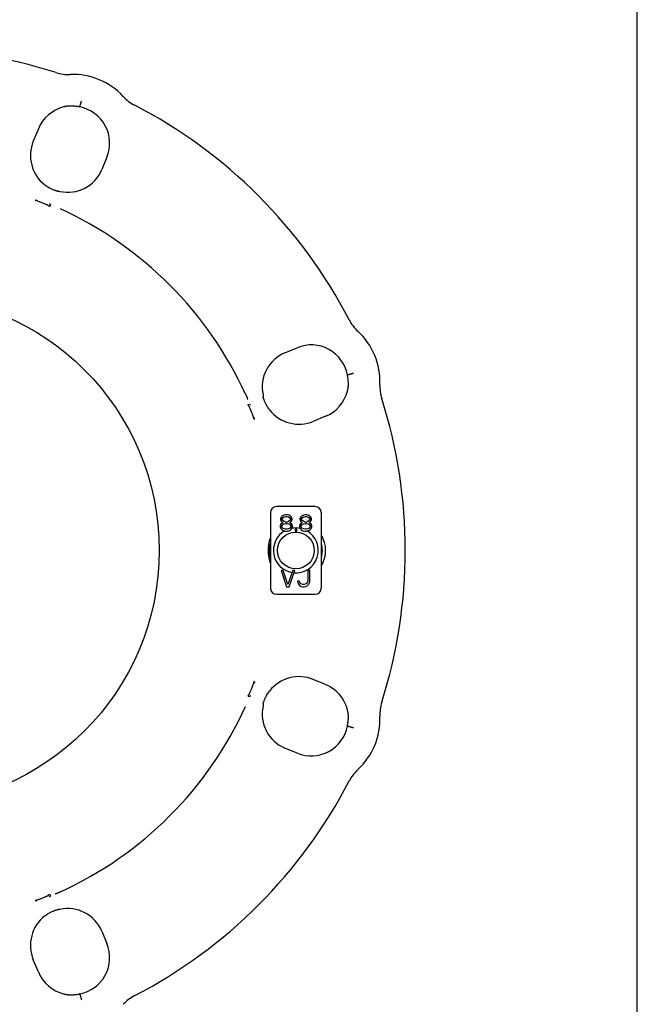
# Model space of a CAD drawing. Header units: inches. Extents: x 0 to 22, y 0 to 17.
# Tile 9 of 9: x 18.4 to 22, y 3.8 to 9.5. Entities that reach past the tile are written whole.
import ezdxf

# ---------------------------------------------------------------- set-up
doc = ezdxf.new("R2010")
doc.units = ezdxf.units.IN
doc.header["$LTSCALE"] = 1.21
doc.header["$MEASUREMENT"] = 0
doc.layers.get('0').update_dxf_attribs({"linetype": 'CONTINUOUS'})

msp = doc.modelspace()

# ---------------------------------------------------------------- linework, layer by layer
at = {"color": 7, "linetype": 'CONTINUOUS'}
for p, q in [((22, 0), (22, 17)), ((18.6765, 8.9592), (18.6771, 8.9593)), ((18.6765, 8.9592), (18.6765, 8.9592)), ((18.7694, 8.9592), (18.769, 8.9593)), ((18.5307, 8.8324), (18.5013, 8.7615)), ((18.9277, 8.6679), (18.8983, 8.597)), ((18.641, 8.4717), (18.6395, 8.4721)), ((18.6441, 8.471), (18.6434, 8.4712)), ((18.5858, 8.3905), (18.5858, 8.3906)), ((18.6016, 8.3938), (18.5984, 8.386)), ((19.9589, 7.5365), (20.0298, 7.5658)), ((20.3211, 7.4075), (20.3212, 7.4071)), ((20.3212, 7.3152), (20.321, 7.3146)), ((20.321, 7.3146), (20.321, 7.3146)), ((19.7479, 7.2365), (19.7557, 7.2397)), ((19.8338, 7.2785), (19.8334, 7.28)), ((19.7524, 7.224), (19.7524, 7.2239)), ((20.1943, 7.1688), (20.1233, 7.1394)), ((19.8745, 6.6111), (19.8745, 6.174)), ((20.1343, 6.6465), (19.9099, 6.6465)), ((20.1698, 6.174), (20.1698, 6.6111)), ((19.9375, 6.5852), (19.9336, 6.5751)), ((19.9336, 6.5751), (19.9336, 6.5691)), ((19.9336, 6.5691), (19.9375, 6.561)), ((19.9435, 6.5912), (19.9375, 6.5852)), ((19.9375, 6.561), (19.9435, 6.555)), ((19.9533, 6.5972), (19.9435, 6.5912)), ((19.9435, 6.5751), (19.9474, 6.5811)), ((19.9435, 6.5711), (19.9435, 6.5751)), ((19.9474, 6.5651), (19.9435, 6.5711)), ((19.9435, 6.555), (19.9474, 6.553)), ((19.9474, 6.5811), (19.9553, 6.5872)), ((19.9553, 6.559), (19.9474, 6.5651)), ((19.9631, 6.5992), (19.9533, 6.5972)), ((19.9553, 6.5872), (19.9631, 6.5892)), ((19.9631, 6.557), (19.9553, 6.559)), ((19.971, 6.5992), (19.9631, 6.5992)), ((19.9631, 6.5892), (19.971, 6.5892)), ((19.971, 6.557), (19.9631, 6.557)), ((19.9809, 6.5972), (19.971, 6.5992)), ((19.971, 6.5892), (19.9789, 6.5872)), ((19.9789, 6.559), (19.971, 6.557)), ((19.9789, 6.5872), (19.9868, 6.5811)), ((19.9868, 6.5651), (19.9789, 6.559)), ((19.9907, 6.5912), (19.9809, 6.5972)), ((19.9868, 6.5811), (19.9907, 6.5751)), ((19.9907, 6.5711), (19.9868, 6.5651)), ((19.9868, 6.553), (19.9907, 6.555)), ((19.9966, 6.5852), (19.9907, 6.5912)), ((19.9907, 6.5751), (19.9907, 6.5711)), ((19.9907, 6.555), (19.9966, 6.561)), ((20.0005, 6.5751), (19.9966, 6.5852)), ((19.9966, 6.561), (20.0005, 6.5691)), ((20.0005, 6.5691), (20.0005, 6.5751)), ((20.0498, 6.5852), (20.0458, 6.5751)), ((20.0458, 6.5751), (20.0458, 6.5691)), ((20.0458, 6.5691), (20.0498, 6.561)), ((20.0557, 6.5912), (20.0498, 6.5852)), ((20.0498, 6.561), (20.0557, 6.555)), ((20.0655, 6.5972), (20.0557, 6.5912)), ((20.0557, 6.5751), (20.0596, 6.5811)), ((20.0557, 6.5711), (20.0557, 6.5751)), ((20.0596, 6.5651), (20.0557, 6.5711)), ((20.0557, 6.555), (20.0596, 6.553)), ((20.0596, 6.5811), (20.0675, 6.5872)), ((20.0675, 6.559), (20.0596, 6.5651)), ((20.0753, 6.5992), (20.0655, 6.5972)), ((20.0675, 6.5872), (20.0753, 6.5892)), ((20.0753, 6.557), (20.0675, 6.559)), ((20.0832, 6.5992), (20.0753, 6.5992)), ((20.0753, 6.5892), (20.0832, 6.5892)), ((20.0832, 6.557), (20.0753, 6.557)), ((20.0931, 6.5972), (20.0832, 6.5992)), ((20.0832, 6.5892), (20.0911, 6.5872)), ((20.0911, 6.559), (20.0832, 6.557)), ((20.0911, 6.5872), (20.099, 6.5811)), ((20.099, 6.5651), (20.0911, 6.559)), ((20.1029, 6.5912), (20.0931, 6.5972)), ((20.099, 6.5811), (20.1029, 6.5751)), ((20.1029, 6.5711), (20.099, 6.5651)), ((20.099, 6.553), (20.1029, 6.555)), ((20.1088, 6.5852), (20.1029, 6.5912)), ((20.1029, 6.5751), (20.1029, 6.5711)), ((20.1029, 6.555), (20.1088, 6.561)), ((20.1127, 6.5751), (20.1088, 6.5852)), ((20.1088, 6.561), (20.1127, 6.5691)), ((20.1127, 6.5691), (20.1127, 6.5751)), ((19.9356, 6.545), (19.9316, 6.5349)), ((19.9316, 6.5349), (19.9316, 6.5289)), ((19.9316, 6.5289), (19.9356, 6.5188)), ((19.9435, 6.551), (19.9356, 6.545)), ((19.9356, 6.5188), (19.9415, 6.5128)), ((19.9415, 6.5349), (19.9474, 6.543)), ((19.9415, 6.5289), (19.9415, 6.5349)), ((19.9474, 6.5208), (19.9415, 6.5289)), ((19.9415, 6.5128), (19.9513, 6.5068)), ((19.9474, 6.553), (19.9435, 6.551)), ((19.9474, 6.543), (19.9553, 6.547)), ((19.9553, 6.5168), (19.9474, 6.5208)), ((19.9513, 6.5068), (19.9612, 6.5048)), ((19.9553, 6.547), (19.9631, 6.549)), ((19.9631, 6.5148), (19.9553, 6.5168)), ((19.9612, 6.5048), (19.973, 6.5048)), ((19.9631, 6.549), (19.971, 6.549)), ((19.971, 6.5148), (19.9631, 6.5148)), ((19.971, 6.549), (19.9789, 6.547)), ((19.9789, 6.5168), (19.971, 6.5148)), ((19.973, 6.5048), (19.9828, 6.5068)), ((19.9789, 6.547), (19.9868, 6.543)), ((19.9868, 6.5208), (19.9789, 6.5168)), ((19.9828, 6.5068), (19.9927, 6.5128)), ((19.9907, 6.551), (19.9868, 6.553)), ((19.9868, 6.543), (19.9927, 6.5349)), ((19.9927, 6.5289), (19.9868, 6.5208)), ((19.9986, 6.545), (19.9907, 6.551)), ((19.9927, 6.5349), (19.9927, 6.5289)), ((19.9927, 6.5128), (19.9986, 6.5188)), ((20.0025, 6.5349), (19.9986, 6.545)), ((19.9986, 6.5188), (20.0025, 6.5289)), ((20.0025, 6.5289), (20.0025, 6.5349)), ((20.0281, 6.5148), (20.0183, 6.5148)), ((20.0183, 6.5148), (20.0183, 6.5048)), ((20.0183, 6.5048), (20.0281, 6.5048)), ((20.0281, 6.5048), (20.0281, 6.5148)), ((20.0478, 6.545), (20.0438, 6.5349)), ((20.0438, 6.5349), (20.0438, 6.5289)), ((20.0438, 6.5289), (20.0478, 6.5188)), ((20.0557, 6.551), (20.0478, 6.545)), ((20.0478, 6.5188), (20.0537, 6.5128)), ((20.0537, 6.5349), (20.0596, 6.543)), ((20.0537, 6.5289), (20.0537, 6.5349)), ((20.0596, 6.5208), (20.0537, 6.5289)), ((20.0537, 6.5128), (20.0635, 6.5068)), ((20.0596, 6.553), (20.0557, 6.551)), ((20.0596, 6.543), (20.0675, 6.547)), ((20.0675, 6.5168), (20.0596, 6.5208)), ((20.0635, 6.5068), (20.0734, 6.5048)), ((20.0675, 6.547), (20.0753, 6.549)), ((20.0753, 6.5148), (20.0675, 6.5168)), ((20.0734, 6.5048), (20.0852, 6.5048)), ((20.0753, 6.549), (20.0832, 6.549)), ((20.0832, 6.5148), (20.0753, 6.5148)), ((20.0832, 6.549), (20.0911, 6.547)), ((20.0911, 6.5168), (20.0832, 6.5148)), ((20.0852, 6.5048), (20.095, 6.5068)), ((20.0911, 6.547), (20.099, 6.543)), ((20.099, 6.5208), (20.0911, 6.5168)), ((20.095, 6.5068), (20.1049, 6.5128)), ((20.1029, 6.551), (20.099, 6.553)), ((20.099, 6.543), (20.1049, 6.5349)), ((20.1049, 6.5289), (20.099, 6.5208)), ((20.1108, 6.545), (20.1029, 6.551)), ((20.1049, 6.5349), (20.1049, 6.5289)), ((20.1049, 6.5128), (20.1108, 6.5188)), ((20.1147, 6.5349), (20.1108, 6.545)), ((20.1108, 6.5188), (20.1147, 6.5289)), ((20.1147, 6.5289), (20.1147, 6.5349)), ((19.9489, 6.2768), (19.937, 6.2768)), ((19.937, 6.2768), (19.9685, 6.1823)), ((19.9764, 6.1944), (19.9489, 6.2768)), ((20.004, 6.2768), (19.9764, 6.1944)), ((19.9843, 6.1823), (20.0158, 6.2768)), ((20.0158, 6.2768), (20.004, 6.2768)), ((20.1024, 6.2768), (20.0906, 6.2768)), ((20.0906, 6.2768), (20.0906, 6.2145)), ((20.1024, 6.2145), (20.1024, 6.2768)), ((20.0433, 6.2145), (20.0315, 6.2145)), ((20.0315, 6.2145), (20.0335, 6.2044)), ((20.0453, 6.2064), (20.0433, 6.2145)), ((20.0906, 6.2145), (20.0886, 6.2064)), ((20.1004, 6.2044), (20.1024, 6.2145)), ((19.9685, 6.1823), (19.9843, 6.1823)), ((20.0335, 6.2044), (20.0374, 6.1964)), ((20.0374, 6.1964), (20.0453, 6.1883)), ((20.0492, 6.2004), (20.0453, 6.2064)), ((20.0453, 6.1883), (20.0532, 6.1843)), ((20.0552, 6.1964), (20.0492, 6.2004)), ((20.0532, 6.1843), (20.063, 6.1823)), ((20.063, 6.1944), (20.0552, 6.1964)), ((20.0709, 6.1944), (20.063, 6.1944)), ((20.063, 6.1823), (20.0709, 6.1823)), ((20.0788, 6.1964), (20.0709, 6.1944)), ((20.0709, 6.1823), (20.0807, 6.1843)), ((20.0847, 6.2004), (20.0788, 6.1964)), ((20.0807, 6.1843), (20.0886, 6.1883)), ((20.0886, 6.2064), (20.0847, 6.2004)), ((20.0886, 6.1883), (20.0965, 6.1964)), ((20.0965, 6.1964), (20.1004, 6.2044)), ((19.9099, 6.1386), (20.1343, 6.1386)), ((20.1943, 5.6163), (20.1233, 5.6457)), ((19.7557, 5.5454), (19.7479, 5.5486)), ((19.7524, 5.5611), (19.7524, 5.5612)), ((19.8329, 5.5029), (19.833, 5.5035)), ((19.8336, 5.506), (19.834, 5.5075)), ((20.321, 5.4705), (20.321, 5.4705)), ((20.321, 5.4705), (20.3212, 5.4699)), ((20.3211, 5.3776), (20.3212, 5.378)), ((20.0298, 5.2193), (19.9589, 5.2486)), ((18.5858, 4.3946), (18.5858, 4.3945)), ((18.5984, 4.3991), (18.6016, 4.3913)), ((18.6403, 4.3132), (18.6419, 4.3136)), ((18.8983, 4.1881), (18.9277, 4.1172)), ((18.5307, 3.9527), (18.5013, 4.0236)), ((18.6771, 3.8258), (18.6765, 3.8259)), ((18.6765, 3.8259), (18.6765, 3.8259)), ((18.7694, 3.8259), (18.769, 3.8258))]:
    msp.add_line(p, q, dxfattribs=at)
for points in [[(18.6395, 8.4721), (18.6378, 8.4726), (18.6359, 8.4731), (18.6338, 8.4737), (18.6315, 8.4744), (18.629, 8.4752), (18.6262, 8.4761), (18.6232, 8.4772), (18.62, 8.4784), (18.6164, 8.4798), (18.6127, 8.4814), (18.6087, 8.4832), (18.6044, 8.4852), (18.5999, 8.4875), (18.5952, 8.49), (18.5903, 8.4928), (18.5853, 8.4959), (18.5801, 8.4992), (18.5749, 8.5028), (18.5697, 8.5067), (18.5681, 8.5079)], [(18.6449, 8.4711), (18.6434, 8.471), (18.6418, 8.4708), (18.6403, 8.4707)], [(18.6434, 8.4712), (18.6423, 8.4714), (18.641, 8.4717)], [(18.6449, 8.4711), (18.6489, 8.4712), (18.6555, 8.4704)], [(19.8323, 7.2936), (19.8331, 7.2867), (19.833, 7.283)], [(19.8326, 7.2784), (19.8327, 7.2799), (19.8328, 7.2816), (19.833, 7.283)], [(19.8334, 7.28), (19.8331, 7.2813), (19.8329, 7.2822)], [(19.8698, 7.2062), (19.8689, 7.2074), (19.8653, 7.2122), (19.8619, 7.217), (19.8588, 7.2218), (19.8558, 7.2265), (19.8531, 7.2312), (19.8506, 7.2357), (19.8484, 7.24), (19.8463, 7.2442), (19.8445, 7.2481), (19.8428, 7.2519), (19.8413, 7.2555), (19.84, 7.2589), (19.8388, 7.2621), (19.8378, 7.2651), (19.8369, 7.2678), (19.8361, 7.2703), (19.8354, 7.2727), (19.8347, 7.2748), (19.8342, 7.2767), (19.8338, 7.2785)], [(19.8635, 6.3926), (19.8638, 6.4055), (19.8654, 6.4241), (19.8685, 6.4429), (19.8733, 6.461), (19.8745, 6.4641)], [(19.8745, 6.3209), (19.8735, 6.3236), (19.8687, 6.3416), (19.8654, 6.3605), (19.8638, 6.3791), (19.8635, 6.3926)], [(19.834, 5.5075), (19.8344, 5.5092), (19.835, 5.5111), (19.8356, 5.5132), (19.8363, 5.5155), (19.8371, 5.518), (19.838, 5.5207), (19.8391, 5.5238), (19.8403, 5.527), (19.8417, 5.5305), (19.8433, 5.5343), (19.8451, 5.5383), (19.8471, 5.5426), (19.8494, 5.5471), (19.8519, 5.5518), (19.8547, 5.5567), (19.8578, 5.5617), (19.8611, 5.5669), (19.8647, 5.5721), (19.8686, 5.5773), (19.8698, 5.5789)], [(19.833, 5.5021), (19.8331, 5.4981), (19.8323, 5.4915)], [(19.833, 5.5021), (19.8328, 5.5035), (19.8327, 5.5052), (19.8326, 5.5066)], [(19.833, 5.5035), (19.8333, 5.5047), (19.8336, 5.506)], [(18.5681, 4.2772), (18.5693, 4.2781), (18.5741, 4.2817), (18.5789, 4.2851), (18.5837, 4.2882), (18.5884, 4.2912), (18.593, 4.2939), (18.5975, 4.2963), (18.6019, 4.2986), (18.606, 4.3007), (18.61, 4.3025), (18.6138, 4.3042), (18.6174, 4.3056), (18.6208, 4.307), (18.624, 4.3082), (18.6269, 4.3092), (18.6297, 4.3101), (18.6322, 4.3109), (18.6346, 4.3116), (18.6367, 4.3122), (18.6386, 4.3128), (18.6403, 4.3132)], [(18.6403, 4.3144), (18.6418, 4.3143), (18.6434, 4.3141), (18.6449, 4.314)], [(18.6419, 4.3136), (18.6432, 4.3139), (18.6441, 4.3141)], [(18.6555, 4.3147), (18.6485, 4.3139), (18.6449, 4.314)]]:
    msp.add_lwpolyline(points, dxfattribs=at)
for centre, radius in [((17.7544, 6.3926), 1.4764), ((20.0221, 6.3926), 0.1063)]:
    msp.add_circle(centre, radius, dxfattribs=at)
for centre, radius, start, end in [((17.7544, 6.3926), 2.9017, 72.3768, 107.6232), ((18.7056, 9.3868), 0.24, 252.3768, 272.2568), ((18.7307, 8.7495), 0.3978, 42.7432, 92.2568), ((19.1991, 9.1824), 0.24, 222.7432, 242.6232), ((18.7307, 8.7495), 0.2165, 104.5258, 157.5), ((18.7307, 8.7495), 0.2132, 337.5, 79.2861), ((17.7544, 6.3926), 2.9017, 27.3768, 62.6232), ((18.7013, 8.6786), 0.2165, 157.5, 232.0194), ((18.7013, 8.6786), 0.2132, 257.5819, 337.5), ((17.7544, 6.3926), 2.1732, 67.0561, 67.299), ((17.7544, 6.3926), 2.1732, 24.5765, 65.4235), ((20.5443, 7.8372), 0.24, 207.3768, 227.2568), ((20.1114, 7.3688), 0.3978, 357.7432, 47.2568), ((20.1114, 7.3688), 0.2132, 10.7139, 112.5), ((20.0405, 7.3395), 0.2132, 112.5, 192.4181), ((20.7487, 7.3437), 0.24, 177.7432, 197.6232), ((20.1114, 7.3688), 0.2165, 292.5, 345.4743), ((17.7544, 6.3926), 2.1732, 22.701, 22.9439), ((17.7544, 6.3926), 2.9017, 342.3768, 17.6232), ((20.0405, 7.3395), 0.2165, 217.9806, 292.5), ((19.9099, 6.6111), 0.0354, 90, 180), ((20.1343, 6.6111), 0.0354, 0, 90), ((20.0221, 6.3926), 0.1299, 119.6708, 260.1301), ((20.0221, 6.3926), 0.1299, 78.8266, 100.173), ((20.0221, 6.3926), 0.1299, 265.1725, 60.0534), ((20.0221, 6.3926), 0.1725, 329.066, 30.934), ((20.0221, 6.3926), 0.1535, 164.3412, 195.6588), ((20.0221, 6.3926), 0.1535, 344.3412, 15.6588), ((19.9099, 6.174), 0.0354, 180, 270), ((20.1343, 6.174), 0.0354, 270, 360), ((20.0405, 5.4456), 0.2165, 67.5, 142.0194), ((20.1114, 5.4163), 0.2165, 14.5258, 67.5), ((17.7544, 6.3926), 2.1732, 337.0561, 337.299), ((17.7544, 6.3926), 2.1732, 294.5765, 335.4235), ((20.0405, 5.4456), 0.2132, 167.5819, 247.5), ((20.7487, 5.4414), 0.24, 162.3768, 182.2568), ((20.1114, 5.4163), 0.3978, 312.7432, 2.2568), ((20.1114, 5.4163), 0.2132, 247.5, 349.2861), ((20.5443, 4.9479), 0.24, 132.7432, 152.6232), ((17.7544, 6.3926), 2.9017, 297.3768, 332.6232), ((17.7544, 6.3926), 2.1732, 292.701, 292.9439), ((18.7013, 4.1065), 0.2165, 127.9806, 202.5), ((18.7013, 4.1065), 0.2132, 22.5, 102.4181), ((18.7307, 4.0356), 0.2132, 280.7139, 22.5), ((18.7307, 4.0356), 0.2165, 202.5, 255.4743), ((19.1991, 3.6027), 0.24, 117.3768, 137.2568)]:
    msp.add_arc(centre, radius, start, end, dxfattribs=at)
for points, start_tangent, end_tangent in [([(18.711, 8.9645), (18.7077, 8.9643), (18.7034, 8.964), (18.6982, 8.9634), (18.6927, 8.9625), (18.687, 8.9615), (18.6815, 8.9603), (18.6771, 8.9593)], (-0.034326, -0.000998), (-0.033327, -0.008286)), ([(18.769, 8.9593), (18.7588, 8.9612), (18.7489, 8.9627), (18.7392, 8.9637), (18.7298, 8.9643), (18.7204, 8.9646), (18.711, 8.9645)], (-0.057101, 0.012067), (-0.058337, -0.001696)), ([(18.7704, 8.9592), (18.7698, 8.9592), (18.7694, 8.9592)], (-0.000291, -0.001004), (-0.000977, 0.000154)), ([(18.7704, 8.9592), (18.7707, 8.9603)], (0.000299, 0.001033), (0.0003, 0.001033)), ([(18.7707, 8.9603), (18.7713, 8.9622)], (0.000553, 0.001908), (0.000554, 0.001908)), ([(18.7713, 8.9622), (18.7721, 8.9649), (18.7731, 8.9684), (18.7743, 8.9725), (18.7756, 8.9772), (18.7771, 8.9823), (18.7787, 8.9877), (18.7804, 8.9932)], (0.009013, 0.031041), (0.009193, 0.030988)), ([(18.5129, 8.4178), (18.516, 8.4191), (18.5191, 8.4204), (18.5222, 8.4218)], (0.009262, 0.004026), (0.009269, 0.004011)), ([(18.5204, 8.417), (18.5189, 8.4175), (18.5175, 8.4178), (18.5162, 8.4181), (18.515, 8.4181), (18.5139, 8.418), (18.5129, 8.4178)], (-0.007123, 0.002763), (-0.007007, -0.003044)), ([(18.5858, 8.3906), (18.5843, 8.3912), (18.5809, 8.3926), (18.5759, 8.3947), (18.5693, 8.3974), (18.5613, 8.4007), (18.5522, 8.4044), (18.5421, 8.4084), (18.5314, 8.4127), (18.5204, 8.417)], (-0.065151, 0.027194), (-0.065824, 0.02552)), ([(18.5858, 8.3905), (18.5869, 8.3896), (18.588, 8.3886), (18.589, 8.3876)], (0.003223, -0.002955), (0.003203, -0.002976)), ([(18.5981, 8.3836), (18.5935, 8.3856), (18.5904, 8.387), (18.589, 8.3876)], (-0.009009, 0.003964), (-0.007191, 0.006721)), ([(18.5981, 8.3836), (18.5978, 8.3841), (18.5979, 8.3845), (18.598, 8.385), (18.5982, 8.3855), (18.5984, 8.386)], (-0.002306, 0.001015), (0.000964, 0.002327)), ([(20.3211, 7.4085), (20.321, 7.4079), (20.3211, 7.4075)], (-0.001004, -0.000291), (0.000154, -0.000977)), ([(20.3211, 7.4085), (20.3221, 7.4088)], (0.001033, 0.000299), (0.001033, 0.0003)), ([(20.3221, 7.4088), (20.324, 7.4094)], (0.001908, 0.000553), (0.001908, 0.000554)), ([(20.324, 7.4094), (20.3268, 7.4102), (20.3303, 7.4112), (20.3344, 7.4124), (20.3391, 7.4138), (20.3442, 7.4153), (20.3495, 7.4169), (20.3551, 7.4185)], (0.031041, 0.009013), (0.030988, 0.009193)), ([(20.3264, 7.3491), (20.3265, 7.3585), (20.3262, 7.3679), (20.3256, 7.3774), (20.3246, 7.387), (20.3231, 7.3969), (20.3212, 7.4071)], (0.001696, 0.058337), (-0.012067, 0.057101)), ([(19.7308, 7.2964), (19.7321, 7.2935), (19.7335, 7.2904), (19.7351, 7.2868), (19.7368, 7.283), (19.7385, 7.279), (19.7402, 7.2748), (19.7418, 7.2705), (19.7433, 7.2659)], (0.013719, -0.029999), (0.008907, -0.031762)), ([(20.3212, 7.3152), (20.3222, 7.3195), (20.3234, 7.325), (20.3244, 7.3306), (20.3252, 7.3362), (20.3258, 7.3414), (20.3262, 7.3458), (20.3264, 7.3491)], (0.008286, 0.033326), (0.000998, 0.034325)), ([(19.7479, 7.2365), (19.7473, 7.2363), (19.7468, 7.2361), (19.7464, 7.236), (19.746, 7.236), (19.7455, 7.2362)], (-0.002328, -0.000964), (-0.001015, 0.002306)), ([(19.7495, 7.2272), (19.7488, 7.2286), (19.7475, 7.2316), (19.7455, 7.2362)], (-0.006722, 0.007189), (-0.003964, 0.009009)), ([(19.7495, 7.2272), (19.7504, 7.2261), (19.7514, 7.225), (19.7524, 7.224)], (0.002974, -0.003204), (0.002955, -0.003222)), ([(19.7789, 7.1585), (19.7746, 7.1695), (19.7703, 7.1802), (19.7663, 7.1903), (19.7626, 7.1994), (19.7593, 7.2074), (19.7566, 7.214), (19.7545, 7.2191), (19.7531, 7.2224), (19.7524, 7.2239)], (-0.025536, 0.065818), (-0.027556, 0.064998)), ([(19.7789, 7.1585), (19.7794, 7.157), (19.7797, 7.1556), (19.7799, 7.1543), (19.78, 7.1531), (19.7799, 7.152), (19.7796, 7.151)], (0.002763, -0.007123), (-0.003044, -0.007007)), ([(19.7796, 7.151), (19.781, 7.1541), (19.7823, 7.1572), (19.7837, 7.1603)], (0.004026, 0.009262), (0.004011, 0.009269)), ([(19.7524, 5.5612), (19.7531, 5.5627), (19.7545, 5.566), (19.7566, 5.5711), (19.7593, 5.5777), (19.7626, 5.5857), (19.7663, 5.5948), (19.7703, 5.6049), (19.7746, 5.6156), (19.7789, 5.6266)], (0.02719, 0.065152), (0.02552, 0.065824)), ([(19.7789, 5.6266), (19.7794, 5.6281), (19.7797, 5.6295), (19.7799, 5.6308), (19.78, 5.632), (19.7799, 5.6331), (19.7796, 5.6341)], (0.002763, 0.007123), (-0.003044, 0.007007)), ([(19.7796, 5.6341), (19.781, 5.631), (19.7823, 5.6279), (19.7837, 5.6248)], (0.004026, -0.009262), (0.004011, -0.009269)), ([(19.7455, 5.5489), (19.7475, 5.5535), (19.7488, 5.5565), (19.7495, 5.5579)], (0.003964, 0.009009), (0.006721, 0.007191)), ([(19.7455, 5.5489), (19.7457, 5.5491), (19.7461, 5.5491), (19.7466, 5.549), (19.7472, 5.5489), (19.7479, 5.5486)], (0.001023, 0.002325), (0.002347, -0.000972)), ([(19.7524, 5.5611), (19.7514, 5.5601), (19.7504, 5.559), (19.7495, 5.5579)], (-0.002955, -0.003223), (-0.002976, -0.003203)), ([(20.3264, 5.436), (20.3262, 5.4393), (20.3258, 5.4436), (20.3252, 5.4487), (20.3244, 5.4543), (20.3234, 5.4599), (20.3222, 5.4655), (20.3212, 5.4699)], (-0.000998, 0.034326), (-0.008286, 0.033327)), ([(20.3212, 5.378), (20.3231, 5.3882), (20.3246, 5.3981), (20.3256, 5.4077), (20.3262, 5.4172), (20.3265, 5.4266), (20.3264, 5.436)], (0.012067, 0.057101), (-0.001696, 0.058337)), ([(20.3211, 5.3766), (20.321, 5.3772), (20.3211, 5.3776)], (-0.001004, 0.000291), (0.000154, 0.000977)), ([(20.3211, 5.3766), (20.3221, 5.3763)], (0.001033, -0.000299), (0.001033, -0.0003)), ([(20.3221, 5.3763), (20.324, 5.3757)], (0.001908, -0.000553), (0.001908, -0.000554)), ([(20.324, 5.3757), (20.3268, 5.3749), (20.3303, 5.3739), (20.3344, 5.3727), (20.3391, 5.3713), (20.3442, 5.3698), (20.3495, 5.3682), (20.3551, 5.3666)], (0.031041, -0.009013), (0.030988, -0.009193)), ([(18.5204, 4.3681), (18.5314, 4.3724), (18.5421, 4.3767), (18.5522, 4.3807), (18.5613, 4.3844), (18.5693, 4.3877), (18.5759, 4.3904), (18.5809, 4.3925), (18.5843, 4.3939), (18.5858, 4.3945)], (0.065818, 0.025536), (0.065092, 0.027334)), ([(18.589, 4.3975), (18.588, 4.3965), (18.5869, 4.3955), (18.5858, 4.3946)], (-0.003204, -0.002974), (-0.003222, -0.002955)), ([(18.589, 4.3975), (18.5904, 4.3981), (18.5935, 4.3995), (18.5981, 4.4015)], (0.007189, 0.006722), (0.009009, 0.003964)), ([(18.5984, 4.3991), (18.5982, 4.3996), (18.598, 4.4002), (18.5979, 4.4006), (18.5978, 4.4011), (18.5981, 4.4015)], (-0.000965, 0.00233), (0.002308, 0.001015)), ([(18.6583, 4.4162), (18.6554, 4.4149), (18.6522, 4.4134), (18.6487, 4.4119), (18.6449, 4.4102), (18.6409, 4.4085), (18.6367, 4.4068), (18.6324, 4.4051), (18.6278, 4.4037)], (-0.029999, -0.013719), (-0.031762, -0.008907)), ([(18.5204, 4.3681), (18.5189, 4.3676), (18.5175, 4.3673), (18.5162, 4.367), (18.515, 4.367), (18.5139, 4.3671), (18.5129, 4.3673)], (-0.007123, -0.002763), (-0.007007, 0.003044)), ([(18.5129, 4.3673), (18.516, 4.366), (18.5191, 4.3647), (18.5222, 4.3633)], (0.009262, -0.004026), (0.009269, -0.004011)), ([(18.6771, 3.8258), (18.6813, 3.8248), (18.6868, 3.8236), (18.6925, 3.8226), (18.698, 3.8218), (18.7032, 3.8212), (18.7076, 3.8208), (18.711, 3.8206)], (0.033326, -0.008286), (0.034325, -0.000998)), ([(18.711, 3.8206), (18.7204, 3.8205), (18.7298, 3.8208), (18.7392, 3.8214), (18.7489, 3.8224), (18.7588, 3.8239), (18.769, 3.8258)], (0.058337, -0.001696), (0.057101, 0.012067)), ([(18.7704, 3.8259), (18.7698, 3.8259), (18.7694, 3.8259)], (-0.000291, 0.001004), (-0.000977, -0.000154)), ([(18.7704, 3.8259), (18.7707, 3.8248)], (0.000299, -0.001033), (0.0003, -0.001033)), ([(18.7707, 3.8248), (18.7713, 3.8229)], (0.000553, -0.001908), (0.000554, -0.001908)), ([(18.7713, 3.8229), (18.7721, 3.8202), (18.7731, 3.8167), (18.7743, 3.8126), (18.7756, 3.8079), (18.7771, 3.8028), (18.7787, 3.7974), (18.7804, 3.7919)], (0.009013, -0.031041), (0.009193, -0.030988))]:
    msp.add_spline(points, degree=3, dxfattribs=dict(at, start_tangent=start_tangent, end_tangent=end_tangent))

doc.saveas('drawing.dxf')
